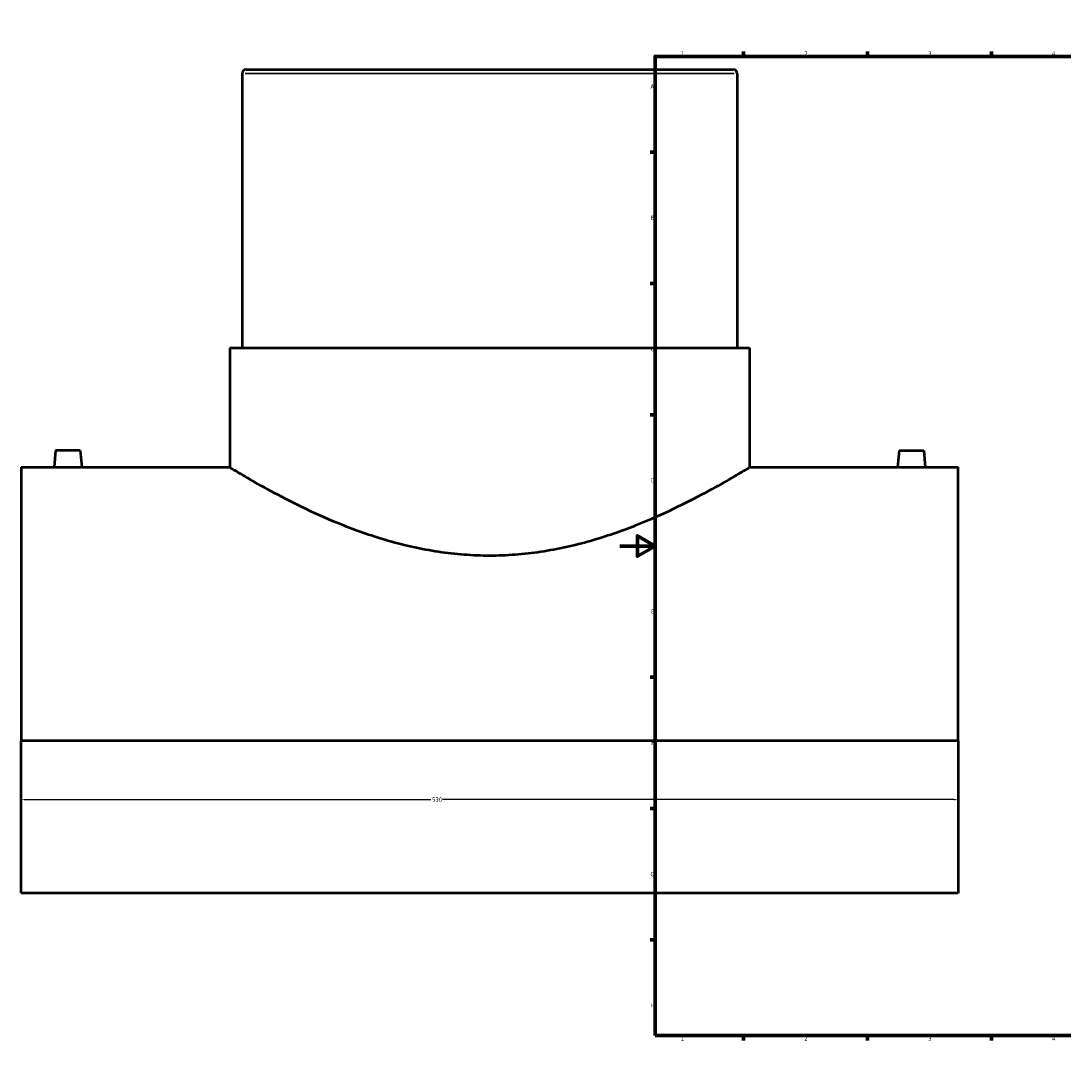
# Model space of a CAD drawing. Header units: millimetres. Extents: x -339 to 1539, y -390 to 1163.
# Tile 1 of 6: x -339 to 251, y 0 to 594. Entities that reach past the tile are written whole.
import ezdxf

# ---------------------------------------------------------------- set-up
doc = ezdxf.new("R2010")
doc.units = ezdxf.units.MM
for name, color, linetype, lineweight in [('Border (ANSI)', 7, 'Continuous', 70), ('Dimension (ANSI)', 7, 'Continuous', 25), ('Visible (ANSI)', 7, 'Continuous', 50), ('Visible Narrow (ANSI)', 7, 'Continuous', 35)]:
    doc.layers.add(name, color=color, linetype=linetype, lineweight=lineweight)
doc.styles.add('Note Text (ANSI)', font='tahoma.ttf')
doc.dimstyles.new('Default - mm (ANSI)', dxfattribs={"dimtxt": 2.4, "dimasz": 2.5, "dimexe": 3.175, "dimexo": 1.6002, "dimgap": 0.8, "dimtad": 0, "dimtoh": 1, "dimdec": 0, "dimrnd": 1e-08, "dimzin": 4, "dimdsep": 46, "dimtxsty": 'Note Text (ANSI)', "dimcen": 0.09, "dimdle": 10, "dimclrd": 256, "dimclre": 256, "dimclrt": 5, "dimadec": 1, "dimazin": 1, "dimtfac": 1.27, "dimtofl": 0, "dimtmove": 0, "dimatfit": 3, "dimfxl": 1, "dimtolj": 1, "dimtzin": 4, "dimlwd": -1, "dimlwe": -1, "dimarcsym": 0})

# ---------------------------------------------------------------- blocks, each defined once
blk = doc.blocks.new('Borders Default Border')
at = {"layer": 'Border (ANSI)'}
for p, q in [((70.08, 574), (70.08, 576.8)), ((140.17, 574), (140.17, 576.8)), ((210.25, 574), (210.25, 576.8)), ((280.33, 574), (280.33, 576.8)), ((350.42, 574), (350.42, 576.8)), ((490.58, 574), (490.58, 576.8)), ((560.67, 574), (560.67, 576.8)), ((630.75, 574), (630.75, 576.8)), ((700.83, 574), (700.83, 576.8)), ((770.92, 574), (770.92, 576.8)), ((20, 519.75), (17.2, 519.75)), ((821, 519.75), (823.8, 519.75)), ((20, 445.5), (17.2, 445.5)), ((821, 445.5), (823.8, 445.5)), ((20, 371.25), (17.2, 371.25)), ((821, 371.25), (823.8, 371.25)), ((20, 222.75), (17.2, 222.75)), ((821, 222.75), (823.8, 222.75)), ((20, 148.5), (17.2, 148.5)), ((821, 148.5), (823.8, 148.5)), ((20, 74.25), (17.2, 74.25)), ((821, 74.25), (823.8, 74.25)), ((70.08, 20), (70.08, 17.2)), ((140.17, 20), (140.17, 17.2)), ((210.25, 20), (210.25, 17.2)), ((280.33, 20), (280.33, 17.2)), ((350.42, 20), (350.42, 17.2)), ((490.58, 20), (490.58, 17.2)), ((560.67, 20), (560.67, 17.2)), ((630.75, 20), (630.75, 17.2)), ((700.83, 20), (700.83, 17.2)), ((770.92, 20), (770.92, 17.2))]:
    blk.add_line(p, q, dxfattribs=at)
at = {"layer": 'Border (ANSI)', "flags": 128}
for points in [[(420.5, 594), (420.5, 574), (414.73, 584), (426.27, 584), (420.5, 574)], [(20, 20), (20, 574), (821, 574), (821, 20), (20, 20)], [(0, 297), (20, 297), (10, 302.77), (10, 291.23), (20, 297)], [(841, 297), (821, 297), (831, 302.77), (831, 291.23), (821, 297)], [(420.5, 0), (420.5, 20), (414.73, 10), (426.27, 10), (420.5, 20)]]:
    blk.add_lwpolyline(points, dxfattribs=at)
at = {"layer": 'Border (ANSI)', "color": 5, "true_color": 0x0000ff, "char_height": 2.4, "attachment_point": 7, "style": 'Note Text (ANSI)'}
for s, insert in [('1', (34.5, 574.4)), ('2', (104.4, 574.4)), ('3', (174.46, 574.35)), ('4', (244.45, 574.4)), ('5', (314.67, 574.35)), ('6', (384.69, 574.35)), ('7', (454.8, 574.4)), ('8', (524.84, 574.35)), ('9', (594.92, 574.35)), ('10', (664.35, 574.35)), ('11', (734.43, 574.4)), ('12', (804.52, 574.4)), ('A', (17.38, 555.68)), ('A', (821.58, 555.68)), ('B', (17.67, 481.43)), ('B', (821.87, 481.43)), ('C', (17.51, 407.13)), ('C', (821.71, 407.13)), ('D', (17.52, 332.93)), ('D', (821.72, 332.93)), ('E', (17.71, 258.68)), ('E', (821.91, 258.68)), ('F', (17.78, 184.43)), ('F', (821.98, 184.43)), ('G', (17.4, 110.13)), ('G', (821.6, 110.13)), ('H', (17.53, 35.93)), ('H', (821.73, 35.93)), ('1', (34.5, 17.2)), ('2', (104.4, 17.2)), ('3', (174.46, 17.15)), ('4', (244.45, 17.2)), ('5', (314.67, 17.15)), ('6', (384.69, 17.15)), ('7', (454.8, 17.2)), ('8', (524.84, 17.15)), ('9', (594.92, 17.15)), ('10', (664.35, 17.15)), ('11', (734.43, 17.2)), ('12', (804.52, 17.2))]:
    blk.add_mtext(s, dxfattribs=dict(at, insert=insert))
blk = doc.blocks.new('*D6')
at = {"layer": 'Defpoints', "color": 0, "transparency": 16777216}
for p in [(-338.54, 186.87), (191.46, 186.87), (191.46, 153.5)]:
    blk.add_point(p, dxfattribs=at)
at = {"layer": 'Dimension (ANSI)', "transparency": 16777216}
for p, q in [((-338.54, 185.27), (-338.54, 150.32)), ((191.46, 185.27), (191.46, 150.32)), ((-336.04, 153.5), (-106.88, 153.5)), ((188.96, 153.5), (-100.21, 153.5))]:
    blk.add_line(p, q, dxfattribs=at)
for points in [[(-336.04, 153.91), (-336.04, 153.08), (-338.54, 153.5)], [(188.96, 153.91), (188.96, 153.08), (191.46, 153.5)]]:
    blk.add_solid(points, dxfattribs=at)
at = {"layer": 'Dimension (ANSI)', "color": 5, "transparency": 16777216, "insert": (-106.08, 154.75), "char_height": 2.4, "attachment_point": 1, "style": 'Note Text (ANSI)'}
blk.add_mtext('\\A1;530', dxfattribs=at)

msp = doc.modelspace()

# ---------------------------------------------------------------- linework, layer by layer
at = {"layer": 'Visible (ANSI)'}
for p, q in [((-211.29, 566.52), (64.21, 566.52)), ((-213.54, 564.27), (-213.54, 409.02)), ((66.46, 564.27), (66.46, 409.02)), ((-220.54, 409.02), (73.46, 409.02)), ((-220.54, 409.02), (-220.54, 341.52)), ((73.46, 409.02), (73.46, 341.52)), ((-319.04, 351.12), (-319.88, 341.52)), ((-305.04, 351.12), (-319.04, 351.12)), ((-305.04, 351.12), (-304.2, 341.52)), ((157.96, 351.12), (157.12, 341.52)), ((157.96, 351.12), (171.96, 351.12)), ((171.96, 351.12), (172.8, 341.52)), ((-338.54, 341.52), (-338.54, 186.87)), ((-338.54, 341.52), (-319.88, 341.52)), ((-304.2, 341.52), (-220.54, 341.52)), ((73.46, 341.52), (157.12, 341.52)), ((172.8, 341.52), (191.46, 341.52)), ((191.46, 186.87), (191.46, 341.52)), ((191.46, 186.87), (-338.54, 186.87)), ((-338.54, 100.52), (-338.54, 186.87)), ((191.46, 186.87), (191.46, 100.52)), ((191.46, 100.52), (-338.54, 100.52))]:
    msp.add_line(p, q, dxfattribs=at)
for centre, start, end in [((-211.29, 564.27), 90, 180), ((64.21, 564.27), 0, 90)]:
    msp.add_arc(centre, 2.25, start, end, dxfattribs=at)
for points, knots in [([(-304.2, 341.52), (-304.2, 341.52), (-304.4, 341.51), (-305.2, 341.49), (-305.8, 341.47), (-307.19, 341.44), (-308.07, 341.42), (-310.01, 341.4), (-311.06, 341.39), (-312.04, 341.39), (-313.03, 341.39), (-314.08, 341.4), (-316.01, 341.42), (-316.89, 341.44), (-318.28, 341.47), (-318.89, 341.49), (-319.68, 341.51), (-319.88, 341.52), (-319.88, 341.52)], [3.546618, 3.546618, 3.546618, 3.546618, 3.842122, 3.842122, 4.137625, 4.137625, 4.433225, 4.433225, 4.728824, 4.728824, 4.728824, 5.024424, 5.024424, 5.320023, 5.320023, 5.615527, 5.615527, 5.91103, 5.91103, 5.91103, 5.91103]), ([(73.46, 341.52), (73.46, 341.52), (72.52, 340.94), (68.67, 338.62), (65.76, 336.88), (58.17, 332.49), (53.49, 329.84), (42.79, 324.09), (36.77, 320.99), (23.99, 314.89), (16.76, 311.64), (0.98, 305.39), (-7.57, 302.38), (-25.56, 297.24), (-35, 295.11), (-49.41, 292.95), (-54.25, 292.41), (-63.92, 291.68), (-68.76, 291.49), (-78.32, 291.49), (-83.16, 291.68), (-92.83, 292.41), (-97.67, 292.95), (-112.08, 295.11), (-121.53, 297.24), (-139.51, 302.38), (-148.06, 305.39), (-163.85, 311.64), (-171.08, 314.89), (-183.85, 320.99), (-189.87, 324.09), (-200.57, 329.84), (-205.26, 332.49), (-212.84, 336.88), (-215.76, 338.62), (-219.61, 340.94), (-220.54, 341.52), (-220.54, 341.52)], [22.87984, 22.87984, 22.87984, 22.87984, 25.729777, 25.729777, 28.579715, 28.579715, 31.429653, 31.429653, 34.27959, 34.27959, 37.149612, 37.149612, 40.019635, 40.019635, 42.889657, 42.889657, 44.324668, 44.324668, 45.759679, 45.759679, 47.194691, 47.194691, 48.629702, 48.629702, 51.499724, 51.499724, 54.369746, 54.369746, 57.239769, 57.239769, 60.089706, 60.089706, 62.939644, 62.939644, 65.789581, 65.789581, 68.639519, 68.639519, 68.639519, 68.639519]), ([(172.8, 341.52), (172.8, 341.52), (172.6, 341.51), (171.8, 341.49), (171.2, 341.47), (169.81, 341.44), (168.93, 341.42), (166.99, 341.4), (165.94, 341.39), (163.97, 341.39), (162.92, 341.4), (160.99, 341.42), (160.11, 341.44), (158.72, 341.47), (158.11, 341.49), (157.32, 341.51), (157.12, 341.52), (157.12, 341.52)], [1.182206, 1.182206, 1.182206, 1.182206, 1.47771, 1.47771, 1.773213, 1.773213, 2.068813, 2.068813, 2.364412, 2.364412, 2.660012, 2.660012, 2.955611, 2.955611, 3.251115, 3.251115, 3.546618, 3.546618, 3.546618, 3.546618])]:
    msp.add_open_spline(points, degree=3, knots=knots, dxfattribs=at)
at = {"layer": 'Visible Narrow (ANSI)'}
msp.add_line((64.73, 564.27), (-211.82, 564.27), dxfattribs=at)

# ---------------------------------------------------------------- block references
msp.add_blockref('Borders Default Border', (0, 0))

# ---------------------------------------------------------------- dimensions: what is measured, and where the dimension line sits
at = {"layer": 'Dimension (ANSI)'}
dim = msp.add_linear_dim(base=(191.46, 153.5), p1=(-338.54, 186.87), p2=(191.46, 186.87), dimstyle='Default - mm (ANSI)', override={"dimgap": 0.8, "dimtoh": 0, "dimdec": 0, "dimtol": 0, "dimlim": 0, "dimtp": 0, "dimtm": 0, "dimtdec": 2, "dimatfit": 1}, dxfattribs=at)
dim.commit()
dim.dimension.update_dxf_attribs({"geometry": '*D6', "text_midpoint": (-103.54, 153.5), "dimtype": 160})

doc.saveas('drawing.dxf')
